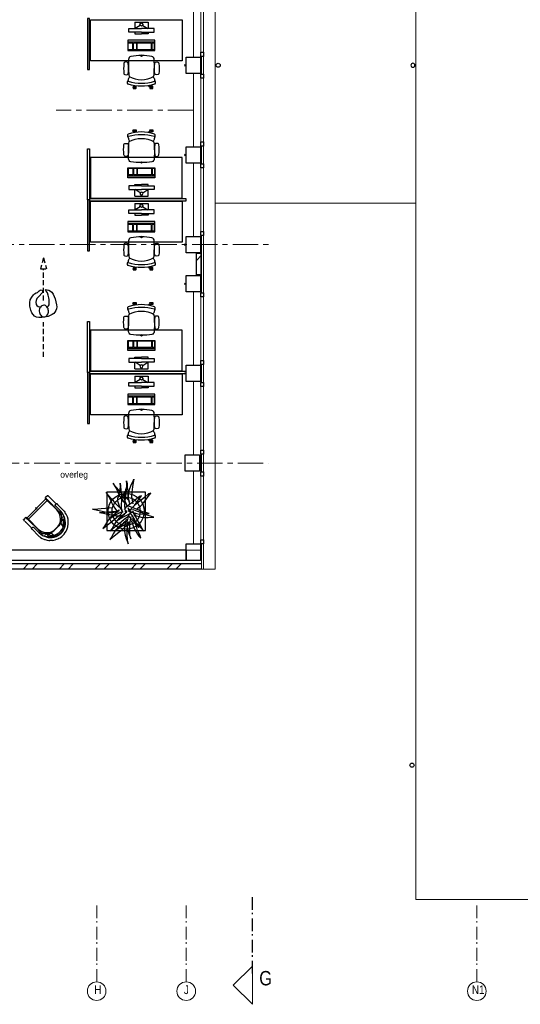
# Model space of a CAD drawing. Header units: millimetres. Extents: x 45699 to 251499, y 244 to 86446.
# Tile 96 of 240: x 182341 to 192179, y 244 to 19575. Entities that reach past the tile are written whole.
import ezdxf

# ---------------------------------------------------------------- set-up
doc = ezdxf.new("R2010")
doc.units = ezdxf.units.MM
doc.header["$LTSCALE"] = 400
doc.header["$PDMODE"] = 3
doc.header["$PDSIZE"] = 15
for name, pattern in [('CENTER', [2, 1.25, -0.25, 0.25, -0.25]), ('HIDDEN', [0.375, 0.25, -0.125]), ('STYLE_06', [1.041641, 0.625, -0.208282, 0.069427, -0.138931])]:
    doc.linetypes.add(name, pattern=pattern)
for name, color, linetype in [('-gd', 2, 'Continuous'), ('bene-00152_ip0', 7, 'Continuous'), ('inr', 4, 'Continuous'), ('looplijnen', 8, 'HIDDEN'), ('plant', 114, 'Continuous'), ('plat', 5, 'Continuous'), ('sona-s008_ip0', 7, 'Continuous'), ('stramien', 1, 'CENTER'), ('symbol', 1, 'Continuous'), ('timmerwerk-gd', 2, 'Continuous'), ('timmerwerk-ge', 150, 'Continuous')]:
    doc.layers.add(name, color=color, linetype=linetype)
for name, color, linetype, lineweight in [('Binnenkozijnen', 140, 'Continuous', 15), ('Buitenkozijnen', 140, 'Continuous', 15), ('mat-baksteen', 5, 'Continuous', 25), ('mat-beton (ihwg)', 5, 'Continuous', 25), ('None', 7, 'Continuous', 9)]:
    doc.layers.add(name, color=color, linetype=linetype, lineweight=lineweight)
doc.styles.add('Arial Narrow', font='ARIALN.TTF', dxfattribs={"height": 222.25})
doc.styles.add('s100', font='stylu.ttf', dxfattribs={"height": 100})

# ---------------------------------------------------------------- blocks, each defined once
blk = doc.blocks.new('Kolom 280x320')
at = {"layer": 'mat-beton (ihwg)', "lineweight": 25}
blk.add_lwpolyline([(-300, 160), (-20, 160), (-20, -160), (-300, -160)], close=True, dxfattribs=at)
at = {"layer": 'None', "color": 92, "linetype": 'Continuous', "lineweight": 5}
blk.add_point((0, 0), dxfattribs=at)
blk = doc.blocks.new('*X1080')
at = {"layer": 'None', "lineweight": 9}
for p, q in [((-8324, -34663), (-8321, -34660)), ((-7890, -34760), (-7790, -34660)), ((-7714, -34760), (-7614, -34660)), ((-7183, -34760), (-7083, -34660)), ((-7006, -34760), (-6906, -34660)), ((-6476, -34760), (-6376, -34660)), ((-6299, -34760), (-6199, -34660)), ((-5769, -34760), (-5669, -34660)), ((-5592, -34760), (-5492, -34660)), ((-5062, -34760), (-4962, -34660)), ((-4885, -34760), (-4785, -34660)), ((-4354, -34760), (-4254, -34660)), ((-4178, -34760), (-4078, -34660)), ((-3647, -34760), (-3547, -34660)), ((-3471, -34760), (-3371, -34660))]:
    blk.add_line(p, q, dxfattribs=at)
blk = doc.blocks.new('Gevelpui best 1410 (2D)')
at = {"layer": 'Buitenkozijnen', "lineweight": 15}
for p, q in [((-260, 0), (-260, -1410)), ((-260, 0), (-210, 0)), ((-210, 0), (-210, -1410)), ((-260, -1410), (-210, -1410))]:
    blk.add_line(p, q, dxfattribs=at)
at = {"layer": 'Buitenkozijnen', "color": 92, "lineweight": 25}
for points in [[(-260, 0), (-210, 0), (-210, -80), (-260, -80)], [(-260, -1330), (-210, -1330), (-210, -1410), (-260, -1410)]]:
    blk.add_lwpolyline(points, close=True, dxfattribs=at)
at = {"layer": 'None', "color": 43, "linetype": 'Continuous', "lineweight": 9}
blk.add_line((-410, 15), (-410, -1425), dxfattribs=at)
blk = doc.blocks.new('*X1098')
at = {"layer": 'None', "lineweight": 9}
blk.add_line((-3069, -28701), (-2969, -28601), dxfattribs=at)
blk = doc.blocks.new('HWA')
at = {"layer": 'None', "color": 92, "linetype": 'Continuous', "lineweight": 25}
blk.add_circle((0, -74), 40, dxfattribs=at)
blk = doc.blocks.new('SONA-S008_B2')
at = {"layer": '-gd'}
blk.add_open_spline([(-253, -510), (-88, -560), (88, -560), (253, -510)], degree=3, dxfattribs=at)
for points in [[(-207, -16), (-79, 5), (80, 5), (207, -16)], [(-343, -154), (-353, -221), (-352, -288), (-343, -355)], [(-325, -126), (-337, -132), (-340, -141), (-343, -154)], [(-278, -126), (-288, -121), (-315, -121), (-325, -126)], [(-261, -154), (-263, -141), (-266, -132), (-278, -126)], [(-261, -355), (-252, -288), (-250, -221), (-261, -154)], [(-253, -272), (-257, -207), (-252, -139), (-253, -74)], [(-253, -74), (-253, -52), (-233, -20), (-207, -16)], [(207, -16), (233, -20), (253, -52), (253, -74)], [(261, -355), (252, -288), (250, -221), (261, -154)], [(253, -74), (252, -139), (257, -207), (253, -272)], [(261, -154), (263, -141), (266, -132), (278, -126)], [(278, -126), (288, -121), (315, -121), (325, -126)], [(325, -126), (337, -132), (340, -141), (343, -154)], [(343, -154), (353, -221), (352, -288), (343, -355)], [(-343, -355), (-341, -363), (-334, -370), (-326, -372)], [(-326, -372), (-310, -376), (-293, -376), (-277, -372)], [(-277, -372), (-270, -370), (-262, -363), (-261, -355)], [(-251, -332), (-253, -332), (-255, -331), (-258, -330)], [(-255, -304), (-254, -304), (-253, -305), (-252, -305)], [(-239, -412), (-253, -366), (-250, -319), (-253, -272)], [(253, -272), (250, -319), (253, -366), (239, -412)], [(257, -323), (255, -324), (253, -324), (251, -325)], [(252, -298), (253, -297), (254, -297), (255, -297)], [(277, -372), (270, -370), (262, -363), (261, -355)], [(326, -372), (310, -376), (293, -376), (277, -372)], [(343, -355), (341, -363), (334, -370), (326, -372)], [(-272, -515), (-274, -534), (-274, -556), (-259, -560)], [(-256, -474), (-255, -489), (-270, -500), (-272, -515)], [(-259, -560), (-77, -614), (79, -614), (259, -560)], [(-227, -418), (-247, -437), (-256, -455), (-256, -474)], [(239, -412), (95, -494), (-95, -494), (-239, -412)], [(256, -474), (256, -455), (247, -437), (227, -418)], [(272, -515), (270, -500), (255, -489), (256, -474)], [(259, -560), (274, -556), (274, -534), (272, -515)], [(-222, -607), (-222, -605), (-221, -603), (-219, -603)], [(-222, -615), (-222, -615), (-222, -607), (-222, -607)], [(-219, -615), (-219, -615), (-222, -615), (-222, -615)], [(-222, -630), (-222, -630), (-222, -618), (-222, -618)], [(-222, -618), (-222, -618), (-199, -618), (-199, -618)], [(-199, -630), (-199, -630), (-222, -630), (-222, -630)], [(-222, -641), (-222, -641), (-222, -633), (-222, -633)], [(-222, -633), (-222, -633), (-219, -633), (-219, -633)], [(-219, -645), (-221, -645), (-222, -643), (-222, -641)], [(-219, -603), (-219, -603), (-192, -603), (-177, -603)], [(-199, -615), (-199, -615), (-219, -615), (-219, -615)], [(-219, -633), (-219, -633), (-199, -633), (-199, -633)], [(-167, -645), (-167, -645), (-219, -645), (-219, -645)], [(-199, -618), (-199, -618), (-199, -615), (-199, -615)], [(-199, -615), (-199, -615), (-187, -615), (-187, -615)], [(-199, -618), (-199, -618), (-189, -618), (-187, -618)], [(-199, -633), (-199, -633), (-199, -630), (-199, -630)], [(-199, -630), (-199, -630), (-187, -630), (-187, -630)], [(-199, -633), (-199, -633), (-187, -633), (-187, -633)], [(-183, -633), (-188, -629), (-190, -621), (-186, -615)], [(-185, -615), (-186, -615), (-187, -615), (-187, -615)], [(-187, -615), (-187, -615), (-187, -616), (-187, -617)], [(-186, -630), (-186, -630), (-187, -630), (-187, -630)], [(-187, -630), (-187, -630), (-187, -633), (-187, -633)], [(-187, -633), (-187, -633), (-185, -633), (-183, -633)], [(-186, -615), (-186, -615), (-176, -603), (-163, -584)], [(-165, -630), (-169, -636), (-177, -638), (-183, -633)], [(-183, -633), (-183, -633), (-183, -633), (-183, -633)], [(-167, -633), (-167, -633), (-166, -633), (-166, -633)], [(-163, -641), (-163, -643), (-165, -645), (-167, -645)], [(-166, -633), (-166, -633), (-163, -633), (-163, -633)], [(-135, -589), (-152, -614), (-165, -630), (-165, -630)], [(-163, -630), (-163, -630), (-163, -630), (-164, -630)], [(-163, -628), (-163, -629), (-163, -630), (-163, -630)], [(-163, -633), (-163, -633), (-163, -641), (-163, -641)], [(106, -607), (106, -605), (108, -603), (110, -603)], [(106, -615), (106, -615), (106, -607), (106, -607)], [(110, -615), (110, -615), (106, -615), (106, -615)], [(106, -630), (106, -630), (106, -618), (106, -618)], [(106, -618), (106, -618), (130, -618), (130, -618)], [(130, -630), (130, -630), (106, -630), (106, -630)], [(106, -641), (106, -641), (106, -633), (106, -633)], [(106, -633), (106, -633), (110, -633), (110, -633)], [(110, -645), (108, -645), (106, -643), (106, -641)], [(110, -603), (110, -603), (116, -603), (123, -603)], [(130, -615), (130, -615), (110, -615), (110, -615)], [(110, -633), (110, -633), (130, -633), (130, -633)], [(162, -644), (162, -644), (110, -645), (110, -645)], [(143, -630), (143, -630), (132, -615), (115, -592)], [(130, -618), (130, -618), (130, -615), (130, -615)], [(130, -615), (130, -615), (131, -615), (132, -615)], [(130, -618), (130, -618), (132, -618), (134, -618)], [(130, -633), (130, -633), (130, -630), (130, -630)], [(130, -630), (130, -630), (142, -630), (142, -630)], [(130, -633), (130, -633), (142, -633), (142, -633)], [(143, -630), (142, -630), (142, -630), (142, -630)], [(142, -630), (142, -630), (142, -633), (142, -633)], [(142, -633), (142, -633), (143, -633), (145, -633)], [(161, -633), (155, -637), (147, -636), (143, -630)], [(144, -587), (156, -604), (164, -615), (164, -615)], [(155, -603), (159, -603), (162, -603), (162, -603)], [(164, -615), (168, -621), (167, -629), (161, -633)], [(161, -633), (161, -633), (161, -633), (161, -633)], [(162, -603), (164, -603), (166, -605), (166, -607)], [(162, -633), (162, -633), (162, -633), (162, -633)], [(162, -633), (162, -633), (166, -633), (166, -633)], [(166, -641), (166, -643), (164, -644), (162, -644)], [(166, -615), (166, -615), (165, -615), (164, -615)], [(166, -630), (166, -630), (165, -630), (164, -630)], [(165, -618), (166, -618), (166, -618), (166, -618)], [(166, -607), (166, -607), (166, -615), (166, -615)], [(166, -618), (166, -618), (166, -619), (166, -620)], [(166, -626), (166, -628), (166, -630), (166, -630)], [(166, -633), (166, -633), (166, -641), (166, -641)]]:
    blk.add_open_spline(points, degree=3)
at = {"layer": 'sona-s008_ip0'}
blk.add_point((0, 0), dxfattribs=at)
blk = doc.blocks.new('SYMB-CMP4_B2')
for p, q in [((-250, 358), (-250, 428)), ((-250, 428), (0, 428)), ((-130, 558), (130, 558)), ((-130, 558), (-130, 428)), ((-25, 492), (-125, 428)), ((250, 428), (0, 428)), ((25, 492), (125, 428)), ((130, 558), (130, 428)), ((250, 358), (250, 428)), ((265, 200), (-265, 200)), ((-265, 200), (-265, 0)), ((0, 358), (-250, 358)), ((-130, 358), (-130, 328)), ((-130, 328), (0, 328)), ((0, 358), (250, 358)), ((130, 328), (0, 328)), ((130, 358), (130, 328)), ((265, 0), (265, 200)), ((265, 163), (-265, 163)), ((-265, 0), (265, 0)), ((-167, 142), (-260, 142)), ((-260, 13), (-260, 142)), ((-167, 13), (-260, 13)), ((-167, 13), (-167, 142)), ((-88, 142), (-159, 142)), ((-159, 13), (-159, 142)), ((-88, 13), (-159, 13)), ((-88, 13), (-88, 142)), ((200, 142), (-82, 142)), ((-82, 13), (-82, 142)), ((200, 13), (-82, 13)), ((200, 13), (200, 142)), ((255, 142), (212, 142)), ((212, 13), (212, 142)), ((255, 13), (212, 13)), ((255, 13), (255, 142))]:
    blk.add_line(p, q)
blk.add_circle((0, 508), 30)
blk = doc.blocks.new('SYMB-BM09_B2')
at = {"linetype": 'Continuous'}
blk.add_point((0, 0), dxfattribs=at)
at = {"layer": 'plant'}
for points in [[(26.3, 109.6), (25.3, 133), (22.4, 161.7), (18.4, 194.5), (16.3, 220.7), (14.1, 243.4), (15.9, 263.1), (11.2, 232.6), (4.4, 200.2), (-2.8, 164.6), (-9.6, 134), (-9.3, 100.6), (0.4, 75.1), (1.2, 67.2)], [(26.3, 109.6), (25.3, 133), (22.4, 161.7), (18.4, 194.5), (16.3, 220.7), (14.1, 243.4), (15.9, 263.1), (11.2, 232.6), (4.4, 200.2), (-2.8, 164.6), (-9.6, 134), (-9.3, 100.6), (0.4, 75.1), (1.2, 67.2)], [(8, 54.6), (-3.5, 74), (-26.2, 97), (-41.3, 117.5), (-69.7, 141.2), (-90.5, 153.8), (-116.8, 167.5), (-134.7, 181.5), (-118.2, 161.7), (-63.5, 94.5), (-44.9, 71.8), (-26.5, 47.7), (-16.1, 35.5), (-8.2, 34.8), (-1.7, 25.1), (-12.5, 50.3), (-25.4, 75.1), (-39.1, 99.5), (-53.1, 121.1), (-43.8, 107.4), (-21.5, 86.9), (11.2, 51.7)], [(8, 54.6), (-3.5, 74), (-26.2, 97), (-41.3, 117.5), (-69.7, 141.2), (-90.5, 153.8), (-116.8, 167.5), (-134.7, 181.5), (-118.2, 161.7), (-63.5, 94.5), (-44.9, 71.8), (-26.5, 47.7), (-16.1, 35.5), (-8.2, 34.8), (-1.7, 25.1), (-12.5, 50.3), (-25.4, 75.1), (-39.1, 99.5), (-53.1, 121.1), (-43.8, 107.4), (-21.5, 86.9), (11.2, 51.7)], [(0.9, 53.8), (-0.2, 77.2), (-3.1, 106), (-7, 138.7), (-9.2, 164.9), (-11.4, 187.6), (-9.5, 207.3), (-14.2, 176.8), (-21.1, 144.4), (-28.3, 108.8), (-35.1, 78.3), (-34.7, 44.8), (-25, 19.3), (-24.3, 11.4)], [(0.9, 53.8), (-0.2, 77.2), (-3.1, 106), (-7, 138.7), (-9.2, 164.9), (-11.4, 187.6), (-9.5, 207.3), (-14.2, 176.8), (-21.1, 144.4), (-28.3, 108.8), (-35.1, 78.3), (-34.7, 44.8), (-25, 19.3), (-24.3, 11.4)], [(7.2, 27.5), (21.2, 42.3), (36.7, 59.5), (60.4, 83.3), (80.5, 99.5), (98.1, 115.6), (115, 129.7), (126.9, 139.7), (149.6, 155.6), (121.9, 140.8), (99.2, 127.9), (67.6, 114.2), (43.5, 100.9), (17.2, 83.3), (-0.8, 70), (-8.6, 62.1)], [(7.2, 27.5), (21.2, 42.3), (36.7, 59.5), (60.4, 83.3), (80.5, 99.5), (98.1, 115.6), (115, 129.7), (126.9, 139.7), (149.6, 155.6), (121.9, 140.8), (99.2, 127.9), (67.6, 114.2), (43.5, 100.9), (17.2, 83.3), (-0.8, 70), (-8.6, 62.1)], [(-77.1, 1.1), (-88.6, 20.5), (-111.3, 43.5), (-126.4, 64), (-154.8, 87.7), (-175.6, 100.3), (-201.9, 114), (-219.8, 128), (-203.3, 108.2), (-148.6, 41), (-130, 18.3), (-111.6, -5.8), (-101.2, -18), (-93.3, -18.7), (-86.8, -28.4), (-97.6, -3.2), (-110.5, 21.6), (-124.2, 46), (-138.2, 67.6), (-128.9, 53.9), (-106.6, 33.4), (-73.9, -1.8)], [(-77.1, 1.1), (-88.6, 20.5), (-111.3, 43.5), (-126.4, 64), (-154.8, 87.7), (-175.6, 100.3), (-201.9, 114), (-219.8, 128), (-203.3, 108.2), (-148.6, 41), (-130, 18.3), (-111.6, -5.8), (-101.2, -18), (-93.3, -18.7), (-86.8, -28.4), (-97.6, -3.2), (-110.5, 21.6), (-124.2, 46), (-138.2, 67.6), (-128.9, 53.9), (-106.6, 33.4), (-73.9, -1.8)], [(-8.3, -2.8), (-19.8, 16.6), (-42.5, 39.6), (-57.6, 60.1), (-86, 83.8), (-106.8, 96.4), (-133.1, 110.1), (-151, 124.1), (-134.5, 104.3), (-79.9, 37.1), (-61.2, 14.4), (-42.8, -9.7), (-32.4, -21.9), (-24.5, -22.6), (-18, -32.3), (-28.8, -7.1), (-41.7, 17.7), (-55.4, 42.1), (-69.4, 63.7), (-60.1, 50), (-37.8, 29.5), (-5.1, -5.7)], [(-8.3, -2.8), (-19.8, 16.6), (-42.5, 39.6), (-57.6, 60.1), (-86, 83.8), (-106.8, 96.4), (-133.1, 110.1), (-151, 124.1), (-134.5, 104.3), (-79.9, 37.1), (-61.2, 14.4), (-42.8, -9.7), (-32.4, -21.9), (-24.5, -22.6), (-18, -32.3), (-28.8, -7.1), (-41.7, 17.7), (-55.4, 42.1), (-69.4, 63.7), (-60.1, 50), (-37.8, 29.5), (-5.1, -5.7)], [(76.9, -27.6), (90.9, -12.9), (106.4, 4.4), (130.1, 28.1), (150.3, 44.3), (167.9, 60.5), (184.8, 74.5), (196.6, 84.6), (219.3, 100.4), (191.6, 85.6), (169, 72.7), (137.3, 59), (113.2, 45.7), (87, 28.1), (69, 14.8), (61.1, 6.9)], [(76.9, -27.6), (90.9, -12.9), (106.4, 4.4), (130.1, 28.1), (150.3, 44.3), (167.9, 60.5), (184.8, 74.5), (196.6, 84.6), (219.3, 100.4), (191.6, 85.6), (169, 72.7), (137.3, 59), (113.2, 45.7), (87, 28.1), (69, 14.8), (61.1, 6.9)], [(-61.9, -0.1), (-91, 7.5), (-122.7, 15.4), (-157.5, 13.6), (-186.7, 6.4), (-212.5, -1.5), (-237, -10.2), (-253.9, -16.3), (-221.6, -9.4), (-182, -8), (-142.4, -9.1), (-104.3, -14.1), (-78.4, -19.9)], [(-61.9, -0.1), (-91, 7.5), (-122.7, 15.4), (-157.5, 13.6), (-186.7, 6.4), (-212.5, -1.5), (-237, -10.2), (-253.9, -16.3), (-221.6, -9.4), (-182, -8), (-142.4, -9.1), (-104.3, -14.1), (-78.4, -19.9)], [(-12.9, 25), (6.2, 32.6), (33.9, 37.3), (59.1, 35.8), (100.4, 29.7), (128.5, 19.6), (147.9, 11.7), (165.5, 0.9), (180.6, -3.7), (154.7, 0.9), (120.2, 4.9), (79.9, 11), (43.2, 12.8), (16.6, 9.2), (-10.7, 3.8)], [(-12.9, 25), (6.2, 32.6), (33.9, 37.3), (59.1, 35.8), (100.4, 29.7), (128.5, 19.6), (147.9, 11.7), (165.5, 0.9), (180.6, -3.7), (154.7, 0.9), (120.2, 4.9), (79.9, 11), (43.2, 12.8), (16.6, 9.2), (-10.7, 3.8)], [(1.1, -16.1), (21.3, -41), (46.4, -65.4), (70.5, -82.3), (96, -101), (120.8, -120.8), (115.8, -102.8), (91.4, -75.5), (66.6, -45.3), (44.6, -15.4), (26.3, 5.1), (14.1, 15.1)], [(1.1, -16.1), (21.3, -41), (46.4, -65.4), (70.5, -82.3), (96, -101), (120.8, -120.8), (115.8, -102.8), (91.4, -75.5), (66.6, -45.3), (44.6, -15.4), (26.3, 5.1), (14.1, 15.1)], [(14.1, 39.8), (31.7, 48.4), (79.9, 65), (104.4, 63.9), (124.5, 54.5), (150, 52.4), (171.6, 45.5), (194.6, 45.2), (218.3, 47.3), (196.1, 43.4), (165.5, 41.6), (138.2, 38.7), (113.7, 37.3), (97.5, 38.7), (76.3, 34.7)], [(14.1, 39.8), (31.7, 48.4), (79.9, 65), (104.4, 63.9), (124.5, 54.5), (150, 52.4), (171.6, 45.5), (194.6, 45.2), (218.3, 47.3), (196.1, 43.4), (165.5, 41.6), (138.2, 38.7), (113.7, 37.3), (97.5, 38.7), (76.3, 34.7)], [(34.5, -10.9), (52.1, -2.3), (100.3, 14.3), (124.7, 13.2), (144.8, 3.8), (170.4, 1.7), (192, -5.1), (215, -5.5), (238.7, -3.4), (216.4, -7.3), (185.8, -9.1), (158.5, -12), (134.1, -13.4), (117.9, -12), (96.7, -15.9)], [(34.5, -10.9), (52.1, -2.3), (100.3, 14.3), (124.7, 13.2), (144.8, 3.8), (170.4, 1.7), (192, -5.1), (215, -5.5), (238.7, -3.4), (216.4, -7.3), (185.8, -9.1), (158.5, -12), (134.1, -13.4), (117.9, -12), (96.7, -15.9)], [(-23.1, -20.4), (-52.2, -12.9), (-83.8, -5), (-118.7, -6.8), (-147.8, -14), (-173.7, -21.9), (-198.2, -30.5), (-215.1, -36.6), (-182.7, -29.8), (-143.1, -28.4), (-103.6, -29.4), (-65.5, -34.5), (-39.6, -40.2)], [(-23.1, -20.4), (-52.2, -12.9), (-83.8, -5), (-118.7, -6.8), (-147.8, -14), (-173.7, -21.9), (-198.2, -30.5), (-215.1, -36.6), (-182.7, -29.8), (-143.1, -28.4), (-103.6, -29.4), (-65.5, -34.5), (-39.6, -40.2)], [(-71.3, -39.9), (-90.7, -46.4), (-113.7, -55.4), (-138.2, -65.1), (-159, -77.3), (-178.5, -89.5), (-192.5, -100), (-208.3, -113.6), (-183.8, -105.7), (-148.3, -89.5), (-117.7, -80.2), (-98.6, -74.1), (-83.2, -69.4)], [(-71.3, -39.9), (-90.7, -46.4), (-113.7, -55.4), (-138.2, -65.1), (-159, -77.3), (-178.5, -89.5), (-192.5, -100), (-208.3, -113.6), (-183.8, -105.7), (-148.3, -89.5), (-117.7, -80.2), (-98.6, -74.1), (-83.2, -69.4)], [(-49.7, -49.3), (-72.4, -63.3), (-87.1, -76.2), (-102.9, -92.8), (-124.5, -109.7), (-133.5, -118.6), (-154.4, -135.9), (-124.5, -118.6), (-94.7, -103.9), (-63.4, -87), (-41.5, -71.9), (-26, -63.3), (-9.1, -54.6), (0.6, -52.5), (-15.9, -60), (-33.9, -76.2), (-37.5, -90.6), (-44.7, -117.2), (-48.7, -142), (-48.3, -172.6), (-45.8, -195.2), (-45.8, -215.7), (-39.7, -197.4), (-31, -164), (-18.1, -137), (-7, -105.7), (4.6, -76.2), (12.5, -57.2), (9.6, -43.5)], [(-49.7, -49.3), (-72.4, -63.3), (-87.1, -76.2), (-102.9, -92.8), (-124.5, -109.7), (-133.5, -118.6), (-154.4, -135.9), (-124.5, -118.6), (-94.7, -103.9), (-63.4, -87), (-41.5, -71.9), (-26, -63.3), (-9.1, -54.6), (0.6, -52.5), (-15.9, -60), (-33.9, -76.2), (-37.5, -90.6), (-44.7, -117.2), (-48.7, -142), (-48.3, -172.6), (-45.8, -195.2), (-45.8, -215.7), (-39.7, -197.4), (-31, -164), (-18.1, -137), (-7, -105.7), (4.6, -76.2), (12.5, -57.2), (9.6, -43.5)], [(-22, -12.5), (-44.6, -26.5), (-59.4, -39.5), (-75.2, -56), (-96.8, -72.9), (-105.8, -81.9), (-126.6, -99.2), (-96.8, -81.9), (-67, -67.2), (-35.7, -50.3), (-13.7, -35.2), (1.7, -26.5), (18.6, -17.9), (28.3, -15.7), (11.8, -23.3), (-6.2, -39.5), (-9.8, -53.8), (-17, -80.5), (-20.9, -105.3), (-20.6, -135.8), (-18.1, -158.5), (-18.1, -179), (-11.9, -160.6), (-3.3, -127.2), (9.6, -100.2), (20.8, -68.9), (32.3, -39.5), (40.2, -20.4), (37.3, -6.7)], [(21.1, -87.1), (41.3, -111.9), (66.4, -136.3), (90.5, -153.2), (116.1, -171.9), (140.9, -191.7), (135.8, -173.8), (111.4, -146.4), (86.6, -116.2), (64.6, -86.4), (46.3, -65.9), (34.1, -55.8)], [(21.1, -87.1), (41.3, -111.9), (66.4, -136.3), (90.5, -153.2), (116.1, -171.9), (140.9, -191.7), (135.8, -173.8), (111.4, -146.4), (86.6, -116.2), (64.6, -86.4), (46.3, -65.9), (34.1, -55.8)], [(56.9, -30.1), (75.9, -22.6), (103.6, -17.9), (128.8, -19.3), (170.2, -25.5), (198.2, -35.5), (217.6, -43.4), (235.3, -54.2), (250.3, -58.9), (224.5, -54.2), (189.9, -50.3), (149.7, -44.2), (113, -42.4), (86.4, -46), (59.1, -51.4)], [(56.9, -30.1), (75.9, -22.6), (103.6, -17.9), (128.8, -19.3), (170.2, -25.5), (198.2, -35.5), (217.6, -43.4), (235.3, -54.2), (250.3, -58.9), (224.5, -54.2), (189.9, -50.3), (149.7, -44.2), (113, -42.4), (86.4, -46), (59.1, -51.4)]]:
    blk.add_lwpolyline(points, dxfattribs=at)
at = {"layer": 'timmerwerk-gd', "linetype": 'Continuous'}
for radius in [140, 110]:
    blk.add_circle((0, 0), radius, dxfattribs=at)
at = {"layer": 'timmerwerk-ge', "linetype": 'Continuous'}
blk.add_lwpolyline([(-150, -150), (150, -150), (150, 150), (-150, 150)], close=True, dxfattribs=at)
blk = doc.blocks.new('symb-ps03_b2')
blk.add_lwpolyline([(82, -334), (93, -323), (110, -305), (120, -285), (121, -231), (122, -184), (116, -150), (104, -98), (91, -52), (69, -25), (58, -13), (50, -1), (49, 8), (59, 13), (76, 9), (115, -1), (145, -17), (172, -41), (196, -78), (221, -122), (236, -169), (250, -232), (266, -290), (270, -325), (267, -365), (252, -399), (235, -433), (213, -457), (181, -475), (141, -499), (103, -517), (27, -533), (-23, -539), (-83, -538), (-130, -528), (-165, -511), (-192, -479), (-218, -448), (-241, -394), (-258, -313), (-262, -242), (-251, -189), (-222, -138), (-185, -93), (-170, -72), (-134, -54), (-107, -46), (-75, -10), (-57, 2), (-38, 7), (-23, 1), (-12, -13), (-11, -28), (-13, -49), (-23, -61), (-75, -115), (-104, -145), (-121, -166), (-138, -200), (-142, -234), (-135, -284), (-123, -302), (-94, -319), (-69, -327), (-52, -333)])
blk.add_lwpolyline([(-75, -413, 0.078796), (-66, -458, 0.088041), (-46, -494, 0.105312), (-14, -518, 0.121926), (19, -526, 0.121926), (52, -517, 0.105312), (82, -490, 0.088041), (100, -454, 0.078796), (106, -408, 0.078796), (98, -363, 0.088041), (77, -328, 0.105312), (46, -303, 0.121926), (13, -296, 0.121926), (-21, -305, 0.105312), (-50, -331, 0.088041), (-69, -368, 0.078796)], format="xyb", close=True)
blk = doc.blocks.new('symb-ps09_b2')
at = {"layer": 'looplijnen'}
for p, q in [((0, 935), (-58, 718)), ((0, 935), (58, 718)), ((-58, 718), (58, 718)), ((0, 95), (0, 718)), ((0, -1011), (0, -327))]:
    blk.add_line(p, q, dxfattribs=at)
at = {"layer": 'symbol'}
blk.add_blockref('symb-ps03_b2', (-11, 300), dxfattribs=at)
blk = doc.blocks.new('BENE-00152_b2')
for p, q in [((-288, 592), (-314, 547)), ((-288, 592), (-314, 547)), ((-269, 616), (-288, 592)), ((-255, 633), (-269, 616)), ((-246, 642), (-255, 633)), ((-217, 669), (-246, 642)), ((-210, 598), (-235, 568)), ((-193, 685), (-217, 669)), ((-199, 585), (-215, 556)), ((-181, 625), (-210, 598)), ((-184, 599), (-210, 575)), ((-174, 698), (-193, 685)), ((-169, 589), (-188, 562)), ((-183, 601), (-184, 599)), ((-183, 601), (-180, 605)), ((-149, 647), (-181, 625)), ((-180, 605), (-161, 624)), ((-164, 703), (-174, 698)), ((-141, 614), (-169, 589)), ((-127, 721), (-164, 703)), ((-161, 624), (-156, 628)), ((-158, 625), (-156, 628)), ((-156, 628), (-158, 625)), ((-156, 628), (-157, 627)), ((-156, 628), (-157, 627)), ((-157, 627), (-156, 628)), ((-139, 641), (-156, 628)), ((-156, 628), (-150, 632)), ((-155, 628), (-156, 628)), ((-156, 628), (-155, 628)), ((-114, 665), (-149, 647)), ((-111, 631), (-141, 614)), ((-125, 650), (-139, 641)), ((-124, 623), (-137, 542)), ((-100, 729), (-127, 721)), ((-125, 650), (-97, 665)), ((-77, 678), (-114, 665)), ((-69, 645), (-111, 631)), ((-77, 736), (-100, 729)), ((-97, 665), (-89, 668)), ((-76, 672), (-89, 668)), ((-86, 669), (-87, 669)), ((-87, 669), (-87, 669)), ((-67, 738), (-77, 736)), ((-38, 686), (-77, 678)), ((-25, 653), (-69, 645)), ((-25, 744), (-67, 738)), ((1, 689), (-38, 686)), ((1, 744), (-25, 744)), ((20, 653), (-25, 653)), ((27, 744), (1, 744)), ((41, 686), (1, 689)), ((64, 645), (20, 653)), ((36, 743), (27, 744)), ((70, 738), (36, 743)), ((79, 678), (41, 686)), ((106, 631), (64, 645)), ((79, 736), (70, 738)), ((75, 672), (92, 665)), ((103, 729), (79, 736)), ((116, 665), (79, 678)), ((92, 665), (98, 662)), ((121, 650), (98, 662)), ((98, 662), (121, 650)), ((129, 721), (103, 729)), ((136, 614), (106, 631)), ((151, 647), (116, 665)), ((135, 641), (121, 650)), ((166, 703), (129, 721)), ((140, 542), (129, 618)), ((152, 628), (135, 641)), ((159, 595), (136, 614)), ((136, 614), (159, 595)), ((183, 625), (151, 647)), ((156, 624), (152, 628)), ((171, 609), (156, 624)), ((182, 563), (159, 595)), ((176, 698), (166, 703)), ((181, 599), (171, 609)), ((181, 599), (171, 609)), ((196, 685), (176, 698)), ((179, 601), (198, 588)), ((201, 572), (181, 599)), ((213, 598), (183, 625)), ((192, 584), (189, 588)), ((196, 578), (192, 584)), ((220, 669), (196, 685)), ((198, 588), (210, 579)), ((238, 568), (213, 598)), ((220, 669), (249, 642)), ((249, 642), (258, 633)), ((272, 616), (258, 633)), ((291, 592), (272, 616)), ((310, 559), (291, 592)), ((-349, 395), (-347, 429)), ((-349, 395), (-349, 249)), ((-349, 395), (-349, 249)), ((-347, 429), (-345, 447)), ((-341, 463), (-345, 447)), ((-333, 498), (-341, 463)), ((-314, 547), (-333, 498)), ((-314, 547), (-333, 498)), ((-296, 421), (-299, 381)), ((-288, 460), (-296, 421)), ((-290, 432), (-294, 433)), ((-284, 432), (-290, 432)), ((-275, 499), (-288, 460)), ((-284, 432), (-280, 432)), ((-276, 483), (-281, 480)), ((-269, 434), (-280, 432)), ((-269, 492), (-276, 483)), ((-269, 492), (-276, 483)), ((-257, 535), (-275, 499)), ((-270, 389), (-271, 356)), ((-271, 356), (-270, 389)), ((-271, 356), (-270, 389)), ((-270, 389), (-271, 356)), ((-262, 422), (-270, 389)), ((-257, 515), (-269, 492)), ((-260, 439), (-269, 434)), ((-260, 439), (-269, 434)), ((-240, 464), (-262, 422)), ((-257, 441), (-260, 439)), ((-235, 568), (-257, 535)), ((-244, 537), (-257, 515)), ((-249, 451), (-257, 441)), ((-248, 453), (-249, 451)), ((-249, 451), (-248, 453)), ((-248, 453), (-240, 469)), ((-240, 469), (-248, 453)), ((-228, 557), (-244, 537)), ((-240, 469), (-229, 484)), ((-229, 480), (-240, 464)), ((-205, 504), (-229, 480)), ((-217, 498), (-229, 484)), ((-210, 575), (-228, 557)), ((-222, 538), (-215, 556)), ((-222, 538), (-222, 532)), ((-222, 532), (-221, 530)), ((-221, 530), (-219, 528)), ((-217, 527), (-219, 528)), ((-219, 528), (-219, 528)), ((-212, 526), (-217, 527)), ((-203, 510), (-217, 498)), ((-210, 525), (-212, 526)), ((-210, 525), (-208, 526)), ((-210, 525), (-210, 525)), ((-206, 527), (-208, 526)), ((-205, 528), (-206, 527)), ((-203, 529), (-205, 528)), ((-177, 522), (-205, 504)), ((-201, 532), (-203, 529)), ((-188, 521), (-203, 510)), ((-201, 532), (-188, 562)), ((-172, 530), (-188, 521)), ((-146, 535), (-177, 522)), ((-155, 537), (-172, 530)), ((-155, 537), (-137, 542)), ((-113, 543), (-146, 535)), ((-137, 542), (-68, 552)), ((-57, 548), (-113, 543)), ((-68, 552), (2, 555)), ((0, 549), (-57, 548)), ((57, 548), (0, 549)), ((2, 555), (71, 552)), ((113, 543), (57, 548)), ((140, 542), (71, 552)), ((146, 535), (113, 543)), ((140, 542), (158, 537)), ((158, 537), (140, 542)), ((177, 522), (146, 535)), ((175, 530), (158, 537)), ((191, 521), (175, 530)), ((205, 504), (177, 522)), ((182, 563), (196, 532)), ((206, 510), (191, 521)), ((198, 529), (196, 532)), ((199, 528), (198, 529)), ((200, 528), (199, 528)), ((201, 527), (200, 528)), ((202, 570), (201, 572)), ((204, 526), (201, 527)), ((217, 538), (202, 570)), ((206, 525), (204, 526)), ((206, 562), (205, 564)), ((229, 480), (205, 504)), ((207, 559), (206, 562)), ((208, 526), (206, 525)), ((206, 525), (206, 525)), ((206, 510), (220, 498)), ((213, 527), (208, 526)), ((210, 579), (232, 555)), ((215, 528), (213, 527)), ((217, 530), (215, 528)), ((215, 528), (215, 528)), ((217, 536), (217, 538)), ((217, 536), (217, 535)), ((218, 534), (217, 535)), ((217, 531), (218, 532)), ((217, 530), (217, 531)), ((218, 532), (218, 534)), ((218, 534), (218, 534)), ((232, 485), (220, 498)), ((248, 453), (229, 480)), ((247, 536), (232, 556)), ((232, 485), (244, 466)), ((259, 535), (238, 568)), ((244, 466), (251, 453)), ((260, 515), (247, 536)), ((262, 422), (248, 453)), ((251, 453), (255, 446)), ((251, 453), (251, 453)), ((251, 453), (251, 453)), ((255, 446), (260, 441)), ((277, 499), (259, 535)), ((260, 515), (272, 492)), ((272, 492), (260, 515)), ((260, 441), (267, 436)), ((270, 389), (262, 422)), ((270, 389), (262, 422)), ((273, 434), (267, 436)), ((271, 356), (270, 389)), ((270, 389), (271, 356)), ((271, 356), (270, 389)), ((271, 356), (270, 389)), ((270, 389), (271, 356)), ((279, 483), (272, 492)), ((282, 432), (273, 434)), ((291, 461), (277, 499)), ((284, 480), (279, 483)), ((287, 432), (282, 432)), ((296, 433), (287, 432)), ((299, 421), (291, 461)), ((301, 381), (299, 421)), ((317, 547), (310, 559)), ((324, 528), (317, 547)), ((336, 498), (324, 528)), ((344, 463), (336, 498)), ((347, 447), (344, 463)), ((349, 429), (347, 447)), ((351, 395), (349, 429)), ((351, 249), (351, 395)), ((351, 395), (351, 249)), ((-349, 236), (-349, 249)), ((-349, 249), (-349, 236)), ((-349, 236), (-349, 227)), ((-349, 236), (-349, 227)), ((-349, 227), (-349, 223)), ((-349, 227), (-349, 223)), ((-349, 223), (-347, 217)), ((-347, 217), (-349, 223)), ((-349, 223), (-349, 223)), ((-349, 223), (-349, 223)), ((-343, 213), (-347, 217)), ((-343, 213), (-347, 217)), ((-337, 211), (-343, 213)), ((-337, 211), (-343, 213)), ((-339, 212), (-339, 38)), ((-337, 211), (-311, 211)), ((-311, 211), (-337, 211)), ((-311, 211), (-305, 213)), ((-305, 213), (-311, 211)), ((-300, 217), (-305, 213)), ((-300, 217), (-305, 213)), ((-299, 223), (-300, 217)), ((-299, 223), (-300, 217)), ((-299, 381), (-299, 249)), ((-299, 381), (-299, 249)), ((-299, 249), (-299, 236)), ((-299, 249), (-299, 236)), ((-299, 227), (-299, 236)), ((-299, 227), (-299, 236)), ((-299, 227), (-299, 223)), ((-299, 223), (-299, 227)), ((-299, 223), (-299, 223)), ((-299, 223), (-299, 223)), ((-271, 28), (-271, 356)), ((-271, 28), (-271, 356)), ((-271, 356), (-271, 28)), ((-262, 305), (-271, 356)), ((-262, 305), (-262, 42)), ((271, 356), (262, 307)), ((262, 42), (262, 307)), ((262, 42), (262, 307)), ((271, 38), (271, 356)), ((271, 38), (271, 356)), ((271, 356), (271, 28)), ((271, 356), (271, 38)), ((301, 249), (301, 381)), ((301, 381), (301, 249)), ((301, 249), (301, 236)), ((301, 249), (301, 236)), ((301, 236), (301, 227)), ((301, 236), (301, 227)), ((301, 227), (301, 223)), ((301, 227), (301, 223)), ((303, 217), (301, 223)), ((303, 217), (301, 223)), ((301, 223), (301, 223)), ((301, 223), (301, 223)), ((307, 213), (303, 217)), ((307, 213), (303, 217)), ((307, 213), (313, 211)), ((313, 211), (307, 213)), ((339, 211), (313, 211)), ((313, 211), (339, 211)), ((339, 211), (345, 213)), ((345, 213), (339, 211)), ((339, 38), (339, 211)), ((350, 217), (345, 213)), ((350, 217), (345, 213)), ((351, 223), (350, 217)), ((351, 223), (350, 217)), ((351, 249), (351, 236)), ((351, 249), (351, 236)), ((351, 227), (351, 236)), ((351, 227), (351, 236)), ((351, 227), (351, 223)), ((351, 223), (351, 227)), ((351, 223), (351, 223)), ((351, 223), (351, 223)), ((-339, 28), (-339, 38)), ((-339, 38), (-339, 38)), ((-339, 32), (-339, 32)), ((-339, 12), (-339, 28)), ((-339, -1), (-339, 12)), ((-271, 38), (-271, 38)), ((-271, 12), (-271, 28)), ((-271, -1), (-271, 12)), ((-258, 4), (-271, -16)), ((-258, 4), (-271, -16)), ((-261, 43), (-262, 42)), ((-262, 43), (-262, 42)), ((-262, 42), (-262, 30)), ((-262, 19), (-262, 30)), ((-261, 12), (-262, 19)), ((-259, 43), (-261, 43)), ((-261, 10), (-261, 12)), ((-259, 5), (-261, 10)), ((-256, 43), (-259, 43)), ((-256, 1), (-259, 5)), ((-252, 43), (-256, 43)), ((-256, 1), (-251, 0)), ((252, 43), (-252, 43)), ((251, 0), (-251, 0)), ((256, 1), (251, 0)), ((252, 44), (252, 43)), ((256, 43), (252, 43)), ((259, 43), (256, 43)), ((259, 5), (256, 1)), ((258, 4), (271, -16)), ((258, 4), (271, -16)), ((261, 43), (259, 43)), ((261, 10), (259, 5)), ((262, 42), (261, 43)), ((262, 19), (261, 12)), ((261, 12), (261, 10)), ((262, 43), (262, 42)), ((262, 30), (262, 42)), ((262, 30), (262, 19)), ((271, 28), (271, -16)), ((339, 32), (339, 38)), ((339, 38), (339, 28)), ((339, 38), (339, 38)), ((339, 28), (339, 32)), ((339, 32), (339, 32)), ((339, 12), (339, 28)), ((339, 12), (339, -1)), ((-338, -10), (-339, -1)), ((-338, -14), (-338, -10)), ((-337, -16), (-338, -14)), ((-336, -17), (-337, -16)), ((-335, -19), (-336, -17)), ((-333, -21), (-335, -19)), ((-328, -22), (-333, -21)), ((-328, -22), (-280, -22)), ((-276, -21), (-280, -22)), ((-273, -19), (-276, -21)), ((-271, -16), (-273, -19)), ((-273, -19), (-271, -16)), ((-271, -16), (-271, -1)), ((271, -16), (273, -19)), ((273, -19), (271, -16)), ((276, -21), (273, -19)), ((280, -22), (276, -21)), ((280, -22), (328, -22)), ((328, -22), (333, -21)), ((335, -19), (333, -21)), ((336, -17), (335, -19)), ((337, -16), (336, -17)), ((338, -14), (337, -16)), ((339, -1), (338, -10)), ((338, -10), (338, -12)), ((338, -12), (338, -14))]:
    blk.add_line(p, q)
for centre, radius, start, end in [((-2, 405), 278, 73.9672, 105.481), ((-10, 305), 252, 110.1517, 180.0272), ((10, 307), 252, 359.7528, 69.8925)]:
    blk.add_arc(centre, radius, start, end)
at = {"layer": 'bene-00152_ip0'}
blk.add_point((0, 0), dxfattribs=at)

msp = doc.modelspace()

# ---------------------------------------------------------------- linework, layer by layer
at = {"linetype": 'Continuous', "lineweight": 0, "flags": 128}
msp.add_lwpolyline([(185614, 36440), (178149, 36440), (178149, 36180), (172604, 36180), (172604, 1380), (178024, 1380), (178024, 6905), (180484, 6905), (180484, 9160), (185904, 9160), (185904, 36440), (185614, 36440)], dxfattribs=at)
at = {"layer": 'Buitenkozijnen', "color": 43, "linetype": 'Continuous', "lineweight": 9, "flags": 128}
msp.add_lwpolyline([(186164, 36105), (186184, 36105), (186184, 8790), (185954, 8790)], dxfattribs=at)
at = {"layer": 'Buitenkozijnen', "lineweight": 15}
for points in [[(185914, 18855), (185954, 18855), (185954, 18505), (185914, 18505)], [(185914, 17095), (185954, 17095), (185954, 16745), (185914, 16745)], [(185914, 15335), (185954, 15335), (185954, 14215), (185914, 14215)], [(185914, 12805), (185954, 12805), (185954, 12455), (185914, 12455)], [(185914, 11045), (185954, 11045), (185954, 10695), (185914, 10695)], [(185914, 9285), (185954, 9285), (185954, 8790), (185914, 8790)]]:
    msp.add_lwpolyline(points, close=True, dxfattribs=at)
at = {"layer": 'inr'}
for points in [[(183714, 18600), (183714, 19600), (183674, 19600), (183674, 18600)], [(183734, 19570), (185534, 19570), (185534, 18770), (183734, 18770)], [(183714, 17040), (183714, 16040), (183674, 16040), (183674, 17040)], [(183734, 16070), (185534, 16070), (185534, 16870), (183734, 16870)], [(185614, 16060), (183714, 16060), (183714, 16020), (185614, 16020)], [(183714, 15040), (183714, 16040), (183674, 16040), (183674, 15040)], [(183734, 16010), (185534, 16010), (185534, 15210), (183734, 15210)], [(183714, 13650), (183714, 12650), (183674, 12650), (183674, 13650)], [(183734, 12680), (185534, 12680), (185534, 13480), (183734, 13480)], [(183714, 11650), (183714, 12650), (183674, 12650), (183674, 11650)], [(185614, 12670), (183714, 12670), (183714, 12630), (185614, 12630)], [(183734, 12620), (185534, 12620), (185534, 11820), (183734, 11820)]]:
    msp.add_lwpolyline(points, close=True, dxfattribs=at)
at = {"layer": 'mat-baksteen', "lineweight": 25}
for p, q in [((185914, 14985), (185814, 14985)), ((185814, 14565), (185814, 14985)), ((185914, 14565), (185914, 14985)), ((185914, 14565), (185814, 14565)), ((185914, 8890), (180559, 8890)), ((185914, 8790), (180559, 8790))]:
    msp.add_line(p, q, dxfattribs=at)
at = {"layer": 'mat-beton (ihwg)', "lineweight": 25}
for p, q in [((185614, 9160), (180284, 9160)), ((185614, 9160), (185614, 8960)), ((185614, 8960), (180484, 8960))]:
    msp.add_line(p, q, dxfattribs=at)
msp.add_lwpolyline([(185614, 9285), (185894, 9285), (185894, 8960), (185614, 8960)], close=True, dxfattribs=at)
at = {"layer": 'None', "color": 43, "linetype": 'Continuous', "lineweight": 9}
msp.add_line((186184, 15975), (190124, 15975), dxfattribs=at)
at = {"layer": 'None', "color": 92, "linetype": 'STYLE_06', "lineweight": 25}
msp.add_line((186914, 846), (186914, 2346), dxfattribs=at)
at = {"layer": 'None', "color": 7, "linetype": 'STYLE_06', "lineweight": 9}
for p, q in [((183854, 684), (183854, 2184)), ((185614, 684), (185614, 2184)), ((191324, 684), (191324, 2184))]:
    msp.add_line(p, q, dxfattribs=at)
at = {"layer": 'None', "color": 43, "linetype": 'Continuous', "lineweight": 9}
msp.add_lwpolyline([(190124, 21980), (209804, 21980), (209804, 2300), (190124, 2300)], close=True, dxfattribs=at)
at = {"layer": 'None', "color": 140, "linetype": 'Continuous', "lineweight": 15, "flags": 128}
msp.add_lwpolyline([(186914, 244), (186914, 994), (186539, 619)], close=True, dxfattribs=at)
at = {"layer": 'None', "color": 43, "linetype": 'Continuous', "lineweight": 9}
for centre in [(183854, 502), (185614, 502), (191324, 502)]:
    msp.add_circle(centre, 183, dxfattribs=at)
at = {"layer": 'stramien', "lineweight": 0}
for p, q in [((185754, 17800), (183060, 17800)), ((172128, 15160), (187232, 15160)), ((170628, 10870), (187232, 10870))]:
    msp.add_line(p, q, dxfattribs=at)

# ---------------------------------------------------------------- block references
at = {"layer": 'Buitenkozijnen', "color": 7}
for p in [(186164, 20265), (186164, 18505), (186164, 16745), (186164, 14215), (186164, 12455), (186164, 10695)]:
    msp.add_blockref('Gevelpui best 1410 (2D)', p, dxfattribs=at)
at = {"layer": 'inr', "xscale": -1}
for p in [(184734, 18870), (184734, 15310), (184734, 11920)]:
    msp.add_blockref('SONA-S008_B2', p, dxfattribs=at)
at = {"layer": 'inr'}
for name, p, rotation in [('SONA-S008_B2', (184734, 16770), 180), ('SONA-S008_B2', (184734, 13380), 180), ('BENE-00152_b2', (182669, 9981), 224.9999999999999)]:
    msp.add_blockref(name, p, dxfattribs=dict(at, rotation=rotation))
at = {"layer": 'mat-baksteen'}
for name in ['*X1098', '*X1080']:
    msp.add_blockref(name, (188883, 43550), dxfattribs=at)
at = {"layer": 'mat-beton (ihwg)', "color": 7}
for name, p in [('HWA', (186241, 18754)), ('Kolom 280x320', (185894, 10870))]:
    msp.add_blockref(name, p, dxfattribs=at)
at = {"layer": 'mat-beton (ihwg)', "color": 7, "xscale": -1}
msp.add_blockref('HWA', (190068, 18754), dxfattribs=at)
at = {"layer": 'mat-beton (ihwg)', "color": 7, "rotation": 180}
msp.add_blockref('Kolom 280x320', (185594, 12630), dxfattribs=at)
at = {"layer": 'None', "color": 7}
for name, p, rotation in [('Kolom 280x320', (185594, 18680), 180), ('Kolom 280x320', (185594, 16920), 180), ('Kolom 280x320', (185594, 15160), 180), ('Kolom 280x320', (185594, 14390), 180), ('HWA', (190124, 4940), 270)]:
    msp.add_blockref(name, p, dxfattribs=dict(at, rotation=rotation))
at = {"layer": 'symbol'}
for name, p in [('SYMB-CMP4_B2', (184734, 18971)), ('SYMB-CMP4_B2', (184734, 15411)), ('symb-ps09_b2', (182811, 13965)), ('SYMB-CMP4_B2', (184734, 12021))]:
    msp.add_blockref(name, p, dxfattribs=at)
at = {"layer": 'symbol', "xscale": -1, "rotation": 180}
for p in [(184734, 16669), (184734, 13279)]:
    msp.add_blockref('SYMB-CMP4_B2', p, dxfattribs=at)
at = {"layer": 'symbol', "lineweight": 0, "xscale": 2.52, "yscale": 2.52, "zscale": 2.52, "rotation": 90}
msp.add_blockref('SYMB-BM09_B2', (184433, 9923), dxfattribs=at)

# ---------------------------------------------------------------- texts
at = {"layer": 'Binnenkozijnen', "color": 1, "insert": (187049, 898), "char_height": 282, "attachment_point": 1, "style": 'Arial Narrow'}
msp.add_mtext('G', dxfattribs=at)
at = {"layer": 'None', "color": 8, "insert": (183807, 614), "char_height": 169, "width": 190.21, "attachment_point": 1, "rotation": 0.2172, "style": 'Arial Narrow'}
msp.add_mtext('H', dxfattribs=at)
at = {"layer": 'None', "color": 8, "attachment_point": 1, "style": 'Arial Narrow'}
for s, insert, char_height, width in [('J', (185568, 614), 169, 190.21), ('N1', (191228, 614), 169.3, 617.36)]:
    msp.add_mtext(s, dxfattribs=dict(at, insert=insert, char_height=char_height, width=width))
at = {"layer": 'plat', "style": 's100'}
msp.add_text('overleg ', height=124.2, dxfattribs=at).set_placement((183139, 10583))

doc.saveas('drawing.dxf')
